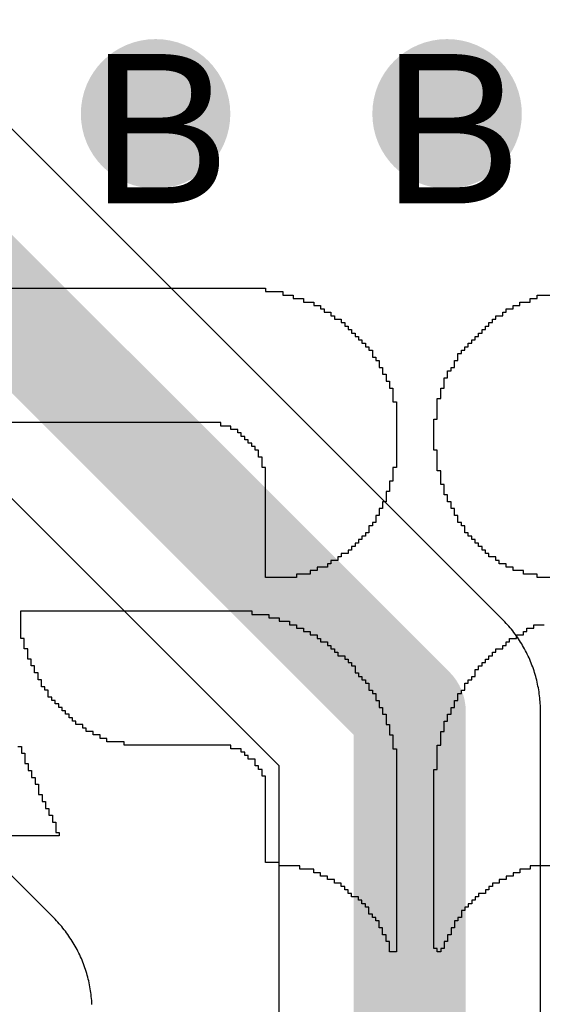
# Model space of a CAD drawing. Header units: millimetres. Extents: x -0.78 to 4.25, y -4.49 to 2.54.
# Tile 26 of 32: x 0.78 to 0.85, y 1.98 to 2.11. Entities that reach past the tile are written whole.
import ezdxf

# ---------------------------------------------------------------- set-up
doc = ezdxf.new("R2010")
doc.units = ezdxf.units.MM
doc.header["$MEASUREMENT"] = 0
for name, color, linetype in [('BottomLayer', 5, 'Continuous'), ('DrillDrawing', 1, 'Continuous'), ('TopLayer', 1, 'Continuous'), ('TopOverlay', 2, 'Continuous'), ('TopSolder', 216, 'Continuous')]:
    doc.layers.add(name, color=color, linetype=linetype)
doc.styles.add('Arial', font='txt', dxfattribs={"height": 0.2})

msp = doc.modelspace()

# ---------------------------------------------------------------- hatches: boundary and pattern name
at = {"layer": 'BottomLayer'}
h = msp.add_hatch(color=5, dxfattribs=at)
edge = h.paths.add_edge_path()
edge.add_arc((0.801, 2.095), 0.01, 0, 360)
h = msp.add_hatch(color=5, dxfattribs=at)
edge = h.paths.add_edge_path()
edge.add_arc((0.84, 2.095), 0.01, 0, 360)
at = {"layer": 'TopLayer'}
h = msp.add_hatch(color=1, dxfattribs=at)
edge = h.paths.add_edge_path()
edge.add_arc((0.801, 2.095), 0.01, 0, 360)
h = msp.add_hatch(color=1, dxfattribs=at)
edge = h.paths.add_edge_path()
edge.add_arc((0.84, 2.095), 0.01, 0, 360)
at = {"layer": 'TopSolder'}
h = msp.add_hatch(color=216, dxfattribs=at)
edge = h.paths.add_edge_path()
edge.add_arc((0.801, 2.095), 0.006, 0, 360)
h = msp.add_hatch(color=216, dxfattribs=at)
edge = h.paths.add_edge_path()
edge.add_arc((0.84, 2.095), 0.006, 0, 360)

# ---------------------------------------------------------------- linework, layer by layer
at = {"layer": 'TopLayer'}
for p, q in [((0.78737, 1.98737), (0.5425, 2.23225)), ((0.84737, 2.02737), (0.6425, 2.23225)), ((0.61262, 2.21263), (0.8175, 2.00775)), ((0.84756, 2.02719), (0.84737, 2.02737)), ((0.84774, 2.027), (0.84756, 2.02719)), ((0.84792, 2.0268), (0.84774, 2.027)), ((0.8481, 2.0266), (0.84792, 2.0268)), ((0.84827, 2.02641), (0.8481, 2.0266)), ((0.84844, 2.0262), (0.84827, 2.02641)), ((0.84861, 2.026), (0.84844, 2.0262)), ((0.84878, 2.02579), (0.84861, 2.026)), ((0.84894, 2.02558), (0.84878, 2.02579)), ((0.8491, 2.02537), (0.84894, 2.02558)), ((0.84925, 2.02516), (0.8491, 2.02537)), ((0.8494, 2.02494), (0.84925, 2.02516)), ((0.84955, 2.02472), (0.8494, 2.02494)), ((0.8497, 2.0245), (0.84955, 2.02472)), ((0.84984, 2.02428), (0.8497, 2.0245)), ((0.84998, 2.02405), (0.84984, 2.02428)), ((0.85011, 2.02383), (0.84998, 2.02405)), ((0.85024, 2.0236), (0.85011, 2.02383)), ((0.85037, 2.02337), (0.85024, 2.0236)), ((0.8505, 2.02313), (0.85037, 2.02337)), ((0.85062, 2.0229), (0.8505, 2.02313)), ((0.85073, 2.02266), (0.85062, 2.0229)), ((0.85085, 2.02242), (0.85073, 2.02266)), ((0.85096, 2.02218), (0.85085, 2.02242)), ((0.85107, 2.02194), (0.85096, 2.02218)), ((0.85117, 2.0217), (0.85107, 2.02194)), ((0.85127, 2.02145), (0.85117, 2.0217)), ((0.85136, 2.02121), (0.85127, 2.02145)), ((0.85146, 2.02096), (0.85136, 2.02121)), ((0.85154, 2.02071), (0.85146, 2.02096)), ((0.85163, 2.02046), (0.85154, 2.02071)), ((0.85171, 2.02021), (0.85163, 2.02046)), ((0.85178, 2.01995), (0.85171, 2.02021)), ((0.85186, 2.0197), (0.85178, 2.01995)), ((0.85193, 2.01944), (0.85186, 2.0197)), ((0.85199, 2.01919), (0.85193, 2.01944)), ((0.85205, 2.01893), (0.85199, 2.01919)), ((0.85211, 2.01867), (0.85205, 2.01893)), ((0.85216, 2.01841), (0.85211, 2.01867)), ((0.85221, 2.01815), (0.85216, 2.01841)), ((0.85226, 2.01789), (0.85221, 2.01815)), ((0.8523, 2.01763), (0.85226, 2.01789)), ((0.85234, 2.01737), (0.8523, 2.01763)), ((0.85237, 2.01711), (0.85234, 2.01737)), ((0.8524, 2.01685), (0.85237, 2.01711)), ((0.85243, 2.01658), (0.8524, 2.01685)), ((0.85245, 2.01632), (0.85243, 2.01658)), ((0.85247, 2.01606), (0.85245, 2.01632)), ((0.85248, 2.01579), (0.85247, 2.01606)), ((0.85249, 2.01553), (0.85248, 2.01579)), ((0.8525, 2.01526), (0.85249, 2.01553)), ((0.8525, 2.015), (0.8525, 2.01526)), ((0.8525, 1.85725), (0.8525, 2.015)), ((0.8175, 2.00775), (0.8175, 1.85)), ((0.78756, 1.98719), (0.78737, 1.98737)), ((0.78774, 1.987), (0.78756, 1.98719)), ((0.78792, 1.9868), (0.78774, 1.987)), ((0.7881, 1.9866), (0.78792, 1.9868)), ((0.78827, 1.98641), (0.7881, 1.9866)), ((0.78844, 1.9862), (0.78827, 1.98641)), ((0.78861, 1.986), (0.78844, 1.9862)), ((0.78878, 1.98579), (0.78861, 1.986)), ((0.78894, 1.98558), (0.78878, 1.98579)), ((0.7891, 1.98537), (0.78894, 1.98558)), ((0.78925, 1.98516), (0.7891, 1.98537)), ((0.7894, 1.98494), (0.78925, 1.98516)), ((0.78955, 1.98472), (0.7894, 1.98494)), ((0.7897, 1.9845), (0.78955, 1.98472)), ((0.78984, 1.98428), (0.7897, 1.9845)), ((0.78998, 1.98405), (0.78984, 1.98428)), ((0.79011, 1.98383), (0.78998, 1.98405)), ((0.79024, 1.9836), (0.79011, 1.98383)), ((0.79037, 1.98337), (0.79024, 1.9836)), ((0.7905, 1.98313), (0.79037, 1.98337)), ((0.79062, 1.9829), (0.7905, 1.98313)), ((0.79073, 1.98266), (0.79062, 1.9829)), ((0.79085, 1.98242), (0.79073, 1.98266)), ((0.79096, 1.98218), (0.79085, 1.98242)), ((0.79107, 1.98194), (0.79096, 1.98218)), ((0.79117, 1.9817), (0.79107, 1.98194)), ((0.79127, 1.98145), (0.79117, 1.9817)), ((0.79136, 1.98121), (0.79127, 1.98145)), ((0.79146, 1.98096), (0.79136, 1.98121)), ((0.79154, 1.98071), (0.79146, 1.98096)), ((0.79163, 1.98046), (0.79154, 1.98071)), ((0.79171, 1.98021), (0.79163, 1.98046)), ((0.79178, 1.97995), (0.79171, 1.98021)), ((0.79186, 1.9797), (0.79178, 1.97995)), ((0.79193, 1.97944), (0.79186, 1.9797)), ((0.79199, 1.97919), (0.79193, 1.97944)), ((0.79205, 1.97893), (0.79199, 1.97919)), ((0.79211, 1.97867), (0.79205, 1.97893)), ((0.79216, 1.97841), (0.79211, 1.97867)), ((0.79221, 1.97815), (0.79216, 1.97841)), ((0.79226, 1.97789), (0.79221, 1.97815)), ((0.7923, 1.97763), (0.79226, 1.97789)), ((0.79234, 1.97737), (0.7923, 1.97763)), ((0.79237, 1.97711), (0.79234, 1.97737)), ((0.7924, 1.97685), (0.79237, 1.97711)), ((0.79243, 1.97658), (0.7924, 1.97685)), ((0.79245, 1.97632), (0.79243, 1.97658)), ((0.79247, 1.97606), (0.79245, 1.97632)), ((0.79248, 1.97579), (0.79247, 1.97606))]:
    msp.add_line(p, q, dxfattribs=at)
at = {"layer": 'TopLayer', "const_width": 0.015}
for points in [[(0.625, 2.225), (0.835, 2.015)], [(0.835, 1.85), (0.835, 2.015)]]:
    msp.add_lwpolyline(points, dxfattribs=at)
at = {"layer": 'TopLayer', "const_width": 0.0075}
msp.add_lwpolyline([(0.83125, 2.015, 1), (0.83875, 2.015, 1)], format="xyb", close=True, dxfattribs=at)
msp.add_lwpolyline([(0.83125, 2.015, 1), (0.83875, 2.015, 1)], format="xyb", close=True, dxfattribs=at)
at = {"layer": 'TopOverlay'}
for p, q in [((0.76406, 2.07166), (0.8157, 2.07166)), ((0.8157, 2.07166), (0.8157, 2.0712)), ((0.8157, 2.0712), (0.81801, 2.0712)), ((0.81801, 2.0712), (0.81801, 2.07073)), ((0.81801, 2.07073), (0.81939, 2.07073)), ((0.81939, 2.07073), (0.81939, 2.07027)), ((0.85206, 2.07027), (0.85206, 2.07073)), ((0.85206, 2.07073), (0.8539, 2.07073)), ((0.81939, 2.07027), (0.82077, 2.07027)), ((0.82077, 2.07027), (0.82077, 2.06981)), ((0.82077, 2.06981), (0.82216, 2.06981)), ((0.82216, 2.06981), (0.82216, 2.06935)), ((0.82216, 2.06935), (0.82308, 2.06935)), ((0.82308, 2.06935), (0.82308, 2.06889)), ((0.84883, 2.06889), (0.84883, 2.06935)), ((0.84883, 2.06935), (0.84975, 2.06935)), ((0.84975, 2.06935), (0.84975, 2.06981)), ((0.84975, 2.06981), (0.85113, 2.06981)), ((0.85113, 2.06981), (0.85113, 2.07027)), ((0.85113, 2.07027), (0.85206, 2.07027)), ((0.82308, 2.06889), (0.82354, 2.06889)), ((0.82354, 2.06889), (0.82354, 2.06843)), ((0.82354, 2.06843), (0.82446, 2.06843)), ((0.82446, 2.06843), (0.82446, 2.06797)), ((0.82446, 2.06797), (0.82492, 2.06797)), ((0.82492, 2.06797), (0.82492, 2.06751)), ((0.84652, 2.06751), (0.84652, 2.06797)), ((0.84652, 2.06797), (0.84744, 2.06797)), ((0.84744, 2.06797), (0.84744, 2.06843)), ((0.84744, 2.06843), (0.84791, 2.06843)), ((0.84791, 2.06843), (0.84791, 2.06889)), ((0.84791, 2.06889), (0.84883, 2.06889)), ((0.82492, 2.06751), (0.82585, 2.06751)), ((0.82585, 2.06751), (0.82585, 2.06705)), ((0.82585, 2.06705), (0.82631, 2.06705)), ((0.82631, 2.06705), (0.82631, 2.06658)), ((0.82631, 2.06658), (0.82677, 2.06658)), ((0.82677, 2.06658), (0.82677, 2.06612)), ((0.84514, 2.06612), (0.84514, 2.06658)), ((0.84514, 2.06658), (0.8456, 2.06658)), ((0.8456, 2.06658), (0.8456, 2.06705)), ((0.8456, 2.06705), (0.84606, 2.06705)), ((0.84606, 2.06705), (0.84606, 2.06751)), ((0.84606, 2.06751), (0.84652, 2.06751)), ((0.82677, 2.06612), (0.82723, 2.06612)), ((0.82723, 2.06612), (0.82723, 2.06566)), ((0.82723, 2.06566), (0.82769, 2.06566)), ((0.82769, 2.06566), (0.82769, 2.0652)), ((0.82769, 2.0652), (0.82815, 2.0652)), ((0.82815, 2.0652), (0.82815, 2.06474)), ((0.84376, 2.06474), (0.84376, 2.0652)), ((0.84376, 2.0652), (0.84422, 2.0652)), ((0.84422, 2.0652), (0.84422, 2.06566)), ((0.84422, 2.06566), (0.84468, 2.06566)), ((0.84468, 2.06566), (0.84468, 2.06612)), ((0.84468, 2.06612), (0.84514, 2.06612)), ((0.82815, 2.06474), (0.82861, 2.06474)), ((0.82861, 2.06474), (0.82861, 2.06428)), ((0.82861, 2.06428), (0.82907, 2.06428)), ((0.82907, 2.06428), (0.82907, 2.06382)), ((0.84283, 2.06382), (0.84283, 2.06428)), ((0.84283, 2.06428), (0.84329, 2.06428)), ((0.84329, 2.06428), (0.84329, 2.06474)), ((0.84329, 2.06474), (0.84376, 2.06474)), ((0.82907, 2.06382), (0.82953, 2.06382)), ((0.82953, 2.06382), (0.82953, 2.06336)), ((0.82953, 2.06336), (0.83, 2.06336)), ((0.83, 2.06336), (0.83, 2.0629)), ((0.83, 2.0629), (0.83, 2.06244)), ((0.84145, 2.06244), (0.84145, 2.0629)), ((0.84145, 2.0629), (0.84191, 2.0629)), ((0.84191, 2.0629), (0.84191, 2.06336)), ((0.84191, 2.06336), (0.84237, 2.06336)), ((0.84237, 2.06336), (0.84237, 2.06382)), ((0.84237, 2.06382), (0.84283, 2.06382)), ((0.83, 2.06244), (0.83046, 2.06243)), ((0.83046, 2.06243), (0.83046, 2.06197)), ((0.83046, 2.06197), (0.83092, 2.06197)), ((0.83092, 2.06197), (0.83092, 2.06151)), ((0.83092, 2.06151), (0.83092, 2.06105)), ((0.84099, 2.06151), (0.84099, 2.06197)), ((0.84099, 2.06197), (0.84145, 2.06197)), ((0.84099, 2.06105), (0.84099, 2.06151)), ((0.84145, 2.06197), (0.84145, 2.06244)), ((0.83092, 2.06105), (0.83138, 2.06105)), ((0.83138, 2.06105), (0.83138, 2.06059)), ((0.83138, 2.06059), (0.83138, 2.06013)), ((0.83138, 2.06013), (0.83184, 2.06013)), ((0.83184, 2.06013), (0.83184, 2.05967)), ((0.84007, 2.06013), (0.84007, 2.06059)), ((0.84007, 2.06059), (0.84053, 2.06059)), ((0.84007, 2.05967), (0.84007, 2.06013)), ((0.84053, 2.06059), (0.84053, 2.06105)), ((0.84053, 2.06105), (0.84099, 2.06105)), ((0.83184, 2.05967), (0.83184, 2.05921)), ((0.83184, 2.05921), (0.8323, 2.05921)), ((0.8323, 2.05921), (0.8323, 2.05875)), ((0.8323, 2.05875), (0.8323, 2.05829)), ((0.83961, 2.05921), (0.83961, 2.05967)), ((0.83961, 2.05967), (0.84007, 2.05967)), ((0.83961, 2.05875), (0.83961, 2.05921)), ((0.83961, 2.05829), (0.83961, 2.05875)), ((0.8323, 2.05829), (0.83276, 2.05829)), ((0.83276, 2.05829), (0.83276, 2.05782)), ((0.83276, 2.05782), (0.83276, 2.05736)), ((0.83276, 2.05736), (0.83276, 2.0569)), ((0.83915, 2.05782), (0.83915, 2.05829)), ((0.83915, 2.05829), (0.83961, 2.05829)), ((0.83915, 2.05736), (0.83915, 2.05782)), ((0.83915, 2.0569), (0.83915, 2.05736)), ((0.83276, 2.0569), (0.83276, 2.05644)), ((0.83276, 2.05644), (0.83322, 2.05644)), ((0.83322, 2.05644), (0.83322, 2.05598)), ((0.83322, 2.05598), (0.83322, 2.05552)), ((0.83868, 2.05644), (0.83868, 2.0569)), ((0.83868, 2.0569), (0.83915, 2.0569)), ((0.83868, 2.05598), (0.83868, 2.05644)), ((0.83868, 2.05552), (0.83868, 2.05598)), ((0.83322, 2.05552), (0.83322, 2.05506)), ((0.83322, 2.05506), (0.83322, 2.0546)), ((0.83868, 2.05506), (0.83868, 2.05552)), ((0.83868, 2.0546), (0.83868, 2.05506)), ((0.80971, 2.05367), (0.77651, 2.05367)), ((0.80971, 2.05321), (0.80971, 2.05367)), ((0.83322, 2.0546), (0.83322, 2.05414)), ((0.83322, 2.05414), (0.83322, 2.05367)), ((0.83322, 2.05367), (0.83322, 2.05321)), ((0.83822, 2.05367), (0.83822, 2.05414)), ((0.83822, 2.05414), (0.83868, 2.05414)), ((0.83822, 2.05321), (0.83822, 2.05367)), ((0.83868, 2.05414), (0.83868, 2.0546)), ((0.81109, 2.05321), (0.80971, 2.05321)), ((0.81109, 2.05275), (0.81109, 2.05321)), ((0.81201, 2.05275), (0.81109, 2.05275)), ((0.81201, 2.05229), (0.81201, 2.05275)), ((0.81247, 2.05229), (0.81201, 2.05229)), ((0.81247, 2.05183), (0.81247, 2.05229)), ((0.83322, 2.05321), (0.83322, 2.05275)), ((0.83322, 2.05275), (0.83322, 2.05229)), ((0.83322, 2.05229), (0.83322, 2.05183)), ((0.83822, 2.05275), (0.83822, 2.05321)), ((0.83822, 2.05229), (0.83822, 2.05275)), ((0.83822, 2.05183), (0.83822, 2.05229)), ((0.81294, 2.05183), (0.81247, 2.05183)), ((0.81293, 2.05137), (0.81294, 2.05183)), ((0.8134, 2.05137), (0.81293, 2.05137)), ((0.8134, 2.05091), (0.8134, 2.05137)), ((0.81386, 2.05091), (0.8134, 2.05091)), ((0.81386, 2.05045), (0.81386, 2.05091)), ((0.83322, 2.05183), (0.83322, 2.05137)), ((0.83322, 2.05137), (0.83322, 2.05091)), ((0.83322, 2.05091), (0.83322, 2.05045)), ((0.83822, 2.05137), (0.83822, 2.05183)), ((0.83822, 2.05091), (0.83822, 2.05137)), ((0.83822, 2.05045), (0.83822, 2.05091)), ((0.81432, 2.05045), (0.81386, 2.05045)), ((0.81432, 2.04999), (0.81432, 2.05045)), ((0.81478, 2.04999), (0.81432, 2.04999)), ((0.81478, 2.04952), (0.81478, 2.04999)), ((0.81478, 2.04906), (0.81478, 2.04952)), ((0.83322, 2.05045), (0.83322, 2.04999)), ((0.83322, 2.04999), (0.83322, 2.04952)), ((0.83322, 2.04952), (0.83322, 2.04906)), ((0.83822, 2.04999), (0.83822, 2.05045)), ((0.83868, 2.04999), (0.83822, 2.04999)), ((0.83868, 2.04952), (0.83868, 2.04999)), ((0.83868, 2.04906), (0.83868, 2.04952)), ((0.81524, 2.04906), (0.81478, 2.04906)), ((0.81524, 2.0486), (0.81524, 2.04906)), ((0.81524, 2.04814), (0.81524, 2.0486)), ((0.81524, 2.04768), (0.81524, 2.04814)), ((0.83322, 2.04906), (0.83322, 2.0486)), ((0.83322, 2.0486), (0.83322, 2.04814)), ((0.83322, 2.04814), (0.83322, 2.04768)), ((0.83868, 2.0486), (0.83868, 2.04906)), ((0.83868, 2.04814), (0.83868, 2.0486)), ((0.83868, 2.04768), (0.83868, 2.04814)), ((0.8157, 2.04768), (0.81524, 2.04768)), ((0.8157, 2.04722), (0.8157, 2.04768)), ((0.8157, 2.04676), (0.8157, 2.04722)), ((0.8157, 2.0463), (0.8157, 2.04676)), ((0.83322, 2.04768), (0.83276, 2.04768)), ((0.83276, 2.04768), (0.83276, 2.04722)), ((0.83276, 2.04722), (0.83276, 2.04676)), ((0.83276, 2.04676), (0.83276, 2.0463)), ((0.83868, 2.04722), (0.83868, 2.04768)), ((0.83915, 2.04722), (0.83868, 2.04722)), ((0.83915, 2.04676), (0.83915, 2.04722)), ((0.83915, 2.0463), (0.83915, 2.04676)), ((0.8157, 2.04584), (0.8157, 2.0463)), ((0.8157, 2.04537), (0.8157, 2.04584)), ((0.83276, 2.04584), (0.8323, 2.04584)), ((0.8323, 2.04584), (0.8323, 2.04537)), ((0.83276, 2.0463), (0.83276, 2.04584)), ((0.83915, 2.04584), (0.83915, 2.0463)), ((0.83915, 2.04537), (0.83915, 2.04584)), ((0.8157, 2.04491), (0.8157, 2.04537)), ((0.8157, 2.04445), (0.8157, 2.04491)), ((0.8157, 2.04399), (0.8157, 2.04445)), ((0.8323, 2.04445), (0.83184, 2.04445)), ((0.83184, 2.04445), (0.83184, 2.04399)), ((0.8323, 2.04537), (0.8323, 2.04491)), ((0.8323, 2.04491), (0.8323, 2.04445)), ((0.83961, 2.04537), (0.83915, 2.04537)), ((0.83961, 2.04491), (0.83961, 2.04537)), ((0.83961, 2.04445), (0.83961, 2.04491)), ((0.83961, 2.04399), (0.83961, 2.04445)), ((0.8157, 2.04353), (0.8157, 2.04399)), ((0.8157, 2.04307), (0.8157, 2.04353)), ((0.8157, 2.04261), (0.8157, 2.04307)), ((0.83184, 2.04307), (0.83138, 2.04307)), ((0.83138, 2.04307), (0.83138, 2.04261)), ((0.83184, 2.04399), (0.83184, 2.04353)), ((0.83184, 2.04353), (0.83184, 2.04307)), ((0.84007, 2.04399), (0.83961, 2.04399)), ((0.84007, 2.04353), (0.84007, 2.04399)), ((0.84007, 2.04307), (0.84007, 2.04353)), ((0.84053, 2.04307), (0.84007, 2.04307)), ((0.84053, 2.04261), (0.84053, 2.04307)), ((0.8157, 2.04215), (0.8157, 2.04261)), ((0.8157, 2.04169), (0.8157, 2.04215)), ((0.8157, 2.04122), (0.8157, 2.04169)), ((0.83138, 2.04215), (0.83092, 2.04215)), ((0.83092, 2.04215), (0.83092, 2.04169)), ((0.83092, 2.04169), (0.83092, 2.04122)), ((0.83138, 2.04261), (0.83138, 2.04215)), ((0.84053, 2.04215), (0.84053, 2.04261)), ((0.84099, 2.04215), (0.84053, 2.04215)), ((0.84099, 2.04169), (0.84099, 2.04215)), ((0.84099, 2.04122), (0.84099, 2.04169)), ((0.8157, 2.04076), (0.8157, 2.04122)), ((0.8157, 2.0403), (0.8157, 2.04076)), ((0.8157, 2.03984), (0.8157, 2.0403)), ((0.83046, 2.0403), (0.83, 2.0403)), ((0.83, 2.0403), (0.83, 2.03984)), ((0.83092, 2.04122), (0.83046, 2.04122)), ((0.83046, 2.04122), (0.83046, 2.04076)), ((0.83046, 2.04076), (0.83046, 2.0403)), ((0.84145, 2.04122), (0.84099, 2.04122)), ((0.84145, 2.04076), (0.84145, 2.04122)), ((0.84145, 2.0403), (0.84145, 2.04076)), ((0.84191, 2.0403), (0.84145, 2.0403)), ((0.84191, 2.03984), (0.84191, 2.0403)), ((0.8157, 2.03938), (0.8157, 2.03984)), ((0.8157, 2.03892), (0.8157, 2.03938)), ((0.8157, 2.03846), (0.8157, 2.03892)), ((0.82953, 2.03892), (0.82907, 2.03892)), ((0.82907, 2.03892), (0.82907, 2.03846)), ((0.83, 2.03984), (0.82953, 2.03984)), ((0.82953, 2.03984), (0.82953, 2.03938)), ((0.82953, 2.03938), (0.82953, 2.03892)), ((0.84237, 2.03984), (0.84191, 2.03984)), ((0.84237, 2.03938), (0.84237, 2.03984)), ((0.84237, 2.03892), (0.84237, 2.03938)), ((0.84283, 2.03892), (0.84237, 2.03892)), ((0.84283, 2.03846), (0.84283, 2.03892)), ((0.8157, 2.038), (0.8157, 2.03846)), ((0.8157, 2.03754), (0.8157, 2.038)), ((0.8157, 2.03707), (0.8157, 2.03754)), ((0.82815, 2.03754), (0.82769, 2.03754)), ((0.82769, 2.03754), (0.82769, 2.03707)), ((0.82861, 2.038), (0.82815, 2.038)), ((0.82815, 2.038), (0.82815, 2.03754)), ((0.82907, 2.03846), (0.82861, 2.03846)), ((0.82861, 2.03846), (0.82861, 2.038)), ((0.84329, 2.03846), (0.84283, 2.03846)), ((0.84329, 2.038), (0.84329, 2.03846)), ((0.84376, 2.038), (0.84329, 2.038)), ((0.84376, 2.03754), (0.84376, 2.038)), ((0.84422, 2.03754), (0.84376, 2.03754)), ((0.84422, 2.03707), (0.84422, 2.03754)), ((0.8157, 2.03661), (0.8157, 2.03707)), ((0.8157, 2.03615), (0.8157, 2.03661)), ((0.82723, 2.03661), (0.82677, 2.03661)), ((0.82677, 2.03661), (0.82677, 2.03615)), ((0.82769, 2.03707), (0.82723, 2.03707)), ((0.82723, 2.03707), (0.82723, 2.03661)), ((0.84468, 2.03707), (0.84422, 2.03707)), ((0.84468, 2.03661), (0.84468, 2.03707)), ((0.84514, 2.03661), (0.84468, 2.03661)), ((0.84514, 2.03615), (0.84514, 2.03661)), ((0.8157, 2.03569), (0.8157, 2.03615)), ((0.8157, 2.03523), (0.8157, 2.03569)), ((0.8157, 2.03477), (0.8157, 2.03523)), ((0.82538, 2.03523), (0.82446, 2.03523)), ((0.82446, 2.03523), (0.82446, 2.03477)), ((0.82585, 2.03569), (0.82538, 2.03569)), ((0.82538, 2.03569), (0.82538, 2.03523)), ((0.82677, 2.03615), (0.82585, 2.03615)), ((0.82585, 2.03615), (0.82585, 2.03569)), ((0.8456, 2.03615), (0.84514, 2.03615)), ((0.8456, 2.03569), (0.8456, 2.03615)), ((0.84652, 2.03569), (0.8456, 2.03569)), ((0.84652, 2.03523), (0.84652, 2.03569)), ((0.84698, 2.03523), (0.84652, 2.03523)), ((0.84698, 2.03477), (0.84698, 2.03523)), ((0.8157, 2.03431), (0.8157, 2.03477)), ((0.8157, 2.03385), (0.8157, 2.03431)), ((0.8157, 2.03339), (0.8157, 2.03385)), ((0.82262, 2.03385), (0.8217, 2.03385)), ((0.8217, 2.03385), (0.8217, 2.03339)), ((0.824, 2.03431), (0.82262, 2.03431)), ((0.82262, 2.03431), (0.82262, 2.03385)), ((0.82446, 2.03477), (0.824, 2.03477)), ((0.824, 2.03477), (0.824, 2.03431)), ((0.84791, 2.03477), (0.84698, 2.03477)), ((0.84791, 2.03431), (0.84791, 2.03477)), ((0.84883, 2.03431), (0.84791, 2.03431)), ((0.84883, 2.03385), (0.84883, 2.03431)), ((0.85021, 2.03385), (0.84883, 2.03385)), ((0.85021, 2.03339), (0.85021, 2.03385)), ((0.8157, 2.03293), (0.8157, 2.03339)), ((0.81985, 2.03293), (0.8157, 2.03293)), ((0.8217, 2.03339), (0.81985, 2.03339)), ((0.81985, 2.03339), (0.81985, 2.03293)), ((0.85206, 2.03339), (0.85021, 2.03339)), ((0.85206, 2.03293), (0.85206, 2.03339)), ((0.85621, 2.03293), (0.85206, 2.03293)), ((0.78296, 2.028), (0.78296, 2.02846)), ((0.78296, 2.02846), (0.81386, 2.02846)), ((0.81386, 2.02846), (0.81386, 2.028)), ((0.78296, 2.02754), (0.78296, 2.028)), ((0.78296, 2.02708), (0.78296, 2.02754)), ((0.78296, 2.02662), (0.78296, 2.02708)), ((0.81386, 2.028), (0.81616, 2.028)), ((0.81616, 2.028), (0.81616, 2.02754)), ((0.81616, 2.02754), (0.81755, 2.02754)), ((0.81755, 2.02754), (0.81755, 2.02708)), ((0.81755, 2.02708), (0.81893, 2.02708)), ((0.81893, 2.02708), (0.81893, 2.02662)), ((0.78296, 2.02616), (0.78296, 2.02662)), ((0.78296, 2.0257), (0.78296, 2.02616)), ((0.78296, 2.02524), (0.78296, 2.0257)), ((0.81893, 2.02662), (0.81985, 2.02662)), ((0.81985, 2.02662), (0.81985, 2.02616)), ((0.81985, 2.02616), (0.82077, 2.02616)), ((0.82077, 2.02616), (0.82077, 2.0257)), ((0.82077, 2.0257), (0.8217, 2.0257)), ((0.8217, 2.0257), (0.8217, 2.02524)), ((0.85021, 2.02524), (0.85021, 2.0257)), ((0.85021, 2.0257), (0.85067, 2.0257)), ((0.85067, 2.0257), (0.85067, 2.02616)), ((0.85067, 2.02616), (0.85159, 2.02616)), ((0.85159, 2.02616), (0.85159, 2.02662)), ((0.85159, 2.02662), (0.85298, 2.02662)), ((0.78296, 2.02478), (0.78296, 2.02524)), ((0.78342, 2.02478), (0.78296, 2.02478)), ((0.78342, 2.02431), (0.78342, 2.02478)), ((0.78342, 2.02385), (0.78342, 2.02431)), ((0.8217, 2.02524), (0.82262, 2.02524)), ((0.82262, 2.02524), (0.82262, 2.02478)), ((0.82262, 2.02478), (0.82308, 2.02478)), ((0.82308, 2.02478), (0.82308, 2.02431)), ((0.82308, 2.02431), (0.824, 2.02431)), ((0.824, 2.02431), (0.824, 2.02385)), ((0.84791, 2.02385), (0.84791, 2.02431)), ((0.84791, 2.02431), (0.84837, 2.02431)), ((0.84837, 2.02431), (0.84837, 2.02478)), ((0.84837, 2.02478), (0.84929, 2.02478)), ((0.84929, 2.02478), (0.84929, 2.02524)), ((0.84929, 2.02524), (0.85021, 2.02524)), ((0.78342, 2.02339), (0.78342, 2.02385)), ((0.78389, 2.02339), (0.78342, 2.02339)), ((0.78389, 2.02293), (0.78389, 2.02339)), ((0.824, 2.02385), (0.82446, 2.02385)), ((0.82446, 2.02385), (0.82446, 2.02339)), ((0.82446, 2.02339), (0.82492, 2.02339)), ((0.82492, 2.02339), (0.82492, 2.02293)), ((0.84652, 2.02293), (0.84652, 2.02339)), ((0.84652, 2.02339), (0.84744, 2.02339)), ((0.84744, 2.02339), (0.84744, 2.02385)), ((0.84744, 2.02385), (0.84791, 2.02385)), ((0.78389, 2.02247), (0.78389, 2.02293)), ((0.78389, 2.02201), (0.78389, 2.02247)), ((0.78435, 2.02201), (0.78389, 2.02201)), ((0.78435, 2.02155), (0.78435, 2.02201)), ((0.82492, 2.02293), (0.82538, 2.02293)), ((0.82538, 2.02293), (0.82538, 2.02247)), ((0.82538, 2.02247), (0.82631, 2.02247)), ((0.82631, 2.02247), (0.82631, 2.02201)), ((0.82631, 2.02201), (0.82677, 2.02201)), ((0.82677, 2.02201), (0.82677, 2.02155)), ((0.84514, 2.02155), (0.84514, 2.02201)), ((0.84514, 2.02201), (0.8456, 2.02201)), ((0.8456, 2.02201), (0.8456, 2.02247)), ((0.8456, 2.02247), (0.84606, 2.02247)), ((0.84606, 2.02247), (0.84606, 2.02293)), ((0.84606, 2.02293), (0.84652, 2.02293)), ((0.78435, 2.02109), (0.78435, 2.02155)), ((0.78481, 2.02109), (0.78435, 2.02109)), ((0.78481, 2.02063), (0.78481, 2.02109)), ((0.78481, 2.02016), (0.78481, 2.02063)), ((0.82677, 2.02155), (0.82723, 2.02155)), ((0.82723, 2.02155), (0.82723, 2.02109)), ((0.82723, 2.02109), (0.82769, 2.02109)), ((0.82769, 2.02109), (0.82769, 2.02063)), ((0.82769, 2.02063), (0.82769, 2.02016)), ((0.84376, 2.02016), (0.84376, 2.02063)), ((0.84376, 2.02063), (0.84422, 2.02063)), ((0.84422, 2.02063), (0.84422, 2.02109)), ((0.84422, 2.02109), (0.84468, 2.02109)), ((0.84468, 2.02109), (0.84468, 2.02155)), ((0.84468, 2.02155), (0.84514, 2.02155)), ((0.78527, 2.02016), (0.78481, 2.02016)), ((0.78527, 2.0197), (0.78527, 2.02016)), ((0.78527, 2.01924), (0.78527, 2.0197)), ((0.78573, 2.01924), (0.78527, 2.01924)), ((0.78573, 2.01878), (0.78573, 2.01924)), ((0.82769, 2.02016), (0.82815, 2.02016)), ((0.82815, 2.02016), (0.82815, 2.0197)), ((0.82815, 2.0197), (0.82861, 2.0197)), ((0.82861, 2.0197), (0.82861, 2.01924)), ((0.82861, 2.01924), (0.82907, 2.01924)), ((0.82907, 2.01924), (0.82907, 2.01878)), ((0.84283, 2.01878), (0.84283, 2.01924)), ((0.84283, 2.01924), (0.84329, 2.01924)), ((0.84329, 2.01924), (0.84329, 2.0197)), ((0.84329, 2.0197), (0.84376, 2.0197)), ((0.84376, 2.0197), (0.84376, 2.02016)), ((0.78573, 2.01832), (0.78573, 2.01878)), ((0.78619, 2.01832), (0.78573, 2.01832)), ((0.78619, 2.01786), (0.78619, 2.01832)), ((0.78665, 2.01786), (0.78619, 2.01786)), ((0.78665, 2.0174), (0.78665, 2.01786)), ((0.82907, 2.01878), (0.82953, 2.01878)), ((0.82953, 2.01878), (0.82953, 2.01832)), ((0.82953, 2.01832), (0.82953, 2.01786)), ((0.82953, 2.01786), (0.83, 2.01786)), ((0.83, 2.01786), (0.83, 2.0174)), ((0.84191, 2.0174), (0.84191, 2.01786)), ((0.84191, 2.01786), (0.84237, 2.01786)), ((0.84237, 2.01832), (0.84237, 2.01878)), ((0.84237, 2.01878), (0.84283, 2.01878)), ((0.84237, 2.01786), (0.84237, 2.01832)), ((0.78665, 2.01694), (0.78665, 2.0174)), ((0.78711, 2.01694), (0.78665, 2.01694)), ((0.78711, 2.01648), (0.78711, 2.01694)), ((0.78757, 2.01648), (0.78711, 2.01648)), ((0.78757, 2.01601), (0.78757, 2.01648)), ((0.83, 2.0174), (0.83046, 2.0174)), ((0.83046, 2.0174), (0.83046, 2.01694)), ((0.83046, 2.01694), (0.83046, 2.01648)), ((0.83046, 2.01648), (0.83092, 2.01648)), ((0.83092, 2.01648), (0.83092, 2.01601)), ((0.84099, 2.01601), (0.84099, 2.01648)), ((0.84099, 2.01648), (0.84145, 2.01648)), ((0.84145, 2.01694), (0.84145, 2.0174)), ((0.84145, 2.0174), (0.84191, 2.0174)), ((0.84145, 2.01648), (0.84145, 2.01694)), ((0.78804, 2.01601), (0.78757, 2.01601)), ((0.78804, 2.01555), (0.78804, 2.01601)), ((0.7885, 2.01555), (0.78804, 2.01555)), ((0.7885, 2.01509), (0.7885, 2.01555)), ((0.78896, 2.01509), (0.7885, 2.01509)), ((0.78896, 2.01463), (0.78896, 2.01509)), ((0.83092, 2.01601), (0.83092, 2.01555)), ((0.83092, 2.01555), (0.83138, 2.01555)), ((0.83138, 2.01555), (0.83138, 2.01509)), ((0.83138, 2.01509), (0.83138, 2.01463)), ((0.84053, 2.01509), (0.84053, 2.01555)), ((0.84053, 2.01555), (0.84099, 2.01555)), ((0.84053, 2.01463), (0.84053, 2.01509)), ((0.84099, 2.01555), (0.84099, 2.01601)), ((0.78942, 2.01463), (0.78896, 2.01463)), ((0.78942, 2.01417), (0.78942, 2.01463)), ((0.78988, 2.01417), (0.78942, 2.01417)), ((0.78988, 2.01371), (0.78988, 2.01417)), ((0.83138, 2.01463), (0.83184, 2.01463)), ((0.83184, 2.01463), (0.83184, 2.01417)), ((0.83184, 2.01417), (0.83184, 2.01371)), ((0.84007, 2.01417), (0.84007, 2.01463)), ((0.84007, 2.01463), (0.84053, 2.01463)), ((0.84007, 2.01371), (0.84007, 2.01417)), ((0.79034, 2.01371), (0.78988, 2.01371)), ((0.79034, 2.01325), (0.79034, 2.01371)), ((0.79126, 2.01325), (0.79034, 2.01325)), ((0.79126, 2.01279), (0.79126, 2.01325)), ((0.79172, 2.01279), (0.79126, 2.01279)), ((0.79172, 2.01233), (0.79172, 2.01279)), ((0.83184, 2.01371), (0.83184, 2.01325)), ((0.83184, 2.01325), (0.8323, 2.01325)), ((0.8323, 2.01325), (0.8323, 2.01279)), ((0.8323, 2.01279), (0.8323, 2.01233)), ((0.83961, 2.01325), (0.83961, 2.01371)), ((0.83961, 2.01371), (0.84007, 2.01371)), ((0.83961, 2.01279), (0.83961, 2.01325)), ((0.83961, 2.01233), (0.83961, 2.01279)), ((0.79265, 2.01233), (0.79172, 2.01233)), ((0.79265, 2.01186), (0.79265, 2.01233)), ((0.79357, 2.01186), (0.79265, 2.01186)), ((0.79357, 2.0114), (0.79357, 2.01186)), ((0.79449, 2.0114), (0.79357, 2.0114)), ((0.79449, 2.01094), (0.79449, 2.0114)), ((0.8323, 2.01233), (0.8323, 2.01186)), ((0.8323, 2.01186), (0.83276, 2.01186)), ((0.83276, 2.01186), (0.83276, 2.0114)), ((0.83276, 2.0114), (0.83276, 2.01094)), ((0.83915, 2.01186), (0.83915, 2.01233)), ((0.83915, 2.01233), (0.83961, 2.01233)), ((0.83915, 2.0114), (0.83915, 2.01186)), ((0.83915, 2.01094), (0.83915, 2.0114)), ((0.78258, 2.01033), (0.78304, 2.01033)), ((0.78304, 2.01033), (0.78304, 2.00987)), ((0.78304, 2.00987), (0.78304, 2.00941)), ((0.7968, 2.01094), (0.79449, 2.01094)), ((0.7968, 2.01048), (0.7968, 2.01094)), ((0.81109, 2.01048), (0.7968, 2.01048)), ((0.81109, 2.01002), (0.81109, 2.01048)), ((0.81247, 2.01002), (0.81109, 2.01002)), ((0.81247, 2.00956), (0.81247, 2.01002)), ((0.83276, 2.01094), (0.83276, 2.01048)), ((0.83276, 2.01048), (0.83276, 2.01002)), ((0.83276, 2.01002), (0.83322, 2.01002)), ((0.83322, 2.01002), (0.83322, 2.00956)), ((0.83868, 2.01002), (0.83868, 2.01048)), ((0.83868, 2.01048), (0.83915, 2.01048)), ((0.83868, 2.00956), (0.83868, 2.01002)), ((0.83915, 2.01048), (0.83915, 2.01094)), ((0.78304, 2.00941), (0.7835, 2.00941)), ((0.7835, 2.00941), (0.7835, 2.00895)), ((0.7835, 2.00895), (0.7835, 2.00849)), ((0.7835, 2.00849), (0.7835, 2.00803)), ((0.81293, 2.00956), (0.81247, 2.00956)), ((0.81293, 2.0091), (0.81293, 2.00956)), ((0.8134, 2.0091), (0.81293, 2.0091)), ((0.8134, 2.00864), (0.8134, 2.0091)), ((0.81432, 2.00864), (0.8134, 2.00864)), ((0.81432, 2.00818), (0.81432, 2.00864)), ((0.83322, 2.00956), (0.83322, 2.0091)), ((0.83322, 2.0091), (0.83322, 2.00864)), ((0.83322, 2.00864), (0.83322, 2.00818)), ((0.83868, 2.0091), (0.83868, 2.00956)), ((0.83868, 2.00864), (0.83868, 2.0091)), ((0.83868, 2.00818), (0.83868, 2.00864)), ((0.7835, 2.00803), (0.78396, 2.00803)), ((0.78396, 2.00803), (0.78396, 2.00756)), ((0.78396, 2.00756), (0.78396, 2.0071)), ((0.81432, 2.00771), (0.81432, 2.00818)), ((0.81478, 2.00771), (0.81432, 2.00771)), ((0.81478, 2.00725), (0.81478, 2.00771)), ((0.81524, 2.00725), (0.81478, 2.00725)), ((0.81524, 2.00679), (0.81524, 2.00725)), ((0.83322, 2.00818), (0.83322, 2.00771)), ((0.83322, 2.00771), (0.83322, 2.00725)), ((0.83322, 2.00725), (0.83322, 2.00679)), ((0.83822, 2.00679), (0.83822, 2.00725)), ((0.83822, 2.00725), (0.83868, 2.00725)), ((0.83868, 2.00771), (0.83868, 2.00818)), ((0.83868, 2.00725), (0.83868, 2.00771)), ((0.78396, 2.0071), (0.78442, 2.0071)), ((0.78442, 2.0071), (0.78442, 2.00664)), ((0.78442, 2.00664), (0.78442, 2.00618)), ((0.78442, 2.00618), (0.78489, 2.00618)), ((0.78489, 2.00618), (0.78489, 2.00572)), ((0.81524, 2.00633), (0.81524, 2.00679)), ((0.8157, 2.00633), (0.81524, 2.00633)), ((0.8157, 2.00587), (0.8157, 2.00633)), ((0.8157, 2.00541), (0.8157, 2.00587)), ((0.83322, 2.00679), (0.83322, 2.00633)), ((0.83322, 2.00633), (0.83322, 2.00587)), ((0.83322, 2.00587), (0.83322, 2.00541)), ((0.83822, 2.00633), (0.83822, 2.00679)), ((0.83822, 2.00587), (0.83822, 2.00633)), ((0.83822, 2.00541), (0.83822, 2.00587)), ((0.78489, 2.00572), (0.78489, 2.00526)), ((0.78489, 2.00526), (0.78535, 2.00526)), ((0.78535, 2.00526), (0.78535, 2.0048)), ((0.78535, 2.0048), (0.78535, 2.00434)), ((0.8157, 2.00495), (0.8157, 2.00541)), ((0.8157, 2.00449), (0.8157, 2.00495)), ((0.83322, 2.00541), (0.83322, 2.00495)), ((0.83322, 2.00495), (0.83322, 2.00449)), ((0.83822, 2.00495), (0.83822, 2.00541)), ((0.83822, 2.00449), (0.83822, 2.00495)), ((0.78535, 2.00434), (0.78535, 2.00388)), ((0.78535, 2.00388), (0.78581, 2.00388)), ((0.78581, 2.00388), (0.78581, 2.00341)), ((0.78581, 2.00341), (0.78581, 2.00295)), ((0.8157, 2.00403), (0.8157, 2.00449)), ((0.8157, 2.00356), (0.8157, 2.00403)), ((0.8157, 2.0031), (0.8157, 2.00356)), ((0.83322, 2.00449), (0.83322, 2.00403)), ((0.83322, 2.00403), (0.83322, 2.00356)), ((0.83322, 2.00356), (0.83322, 2.0031)), ((0.83822, 2.00403), (0.83822, 2.00449)), ((0.83822, 2.00356), (0.83822, 2.00403)), ((0.83822, 2.0031), (0.83822, 2.00356)), ((0.78581, 2.00295), (0.78627, 2.00295)), ((0.78627, 2.00295), (0.78627, 2.00249)), ((0.78627, 2.00249), (0.78627, 2.00203)), ((0.78627, 2.00203), (0.78673, 2.00203)), ((0.78673, 2.00203), (0.78673, 2.00157)), ((0.8157, 2.00264), (0.8157, 2.0031)), ((0.8157, 2.00218), (0.8157, 2.00264)), ((0.8157, 2.00172), (0.8157, 2.00218)), ((0.83322, 2.0031), (0.83322, 2.00264)), ((0.83322, 2.00264), (0.83322, 2.00218)), ((0.83322, 2.00218), (0.83322, 2.00172)), ((0.83822, 2.00264), (0.83822, 2.0031)), ((0.83822, 2.00218), (0.83822, 2.00264)), ((0.83822, 2.00172), (0.83822, 2.00218)), ((0.78673, 2.00157), (0.78673, 2.00111)), ((0.78673, 2.00111), (0.78719, 2.00111)), ((0.78719, 2.00111), (0.78719, 2.00065)), ((0.78719, 2.00065), (0.78719, 2.00019)), ((0.8157, 2.00126), (0.8157, 2.00172)), ((0.8157, 2.0008), (0.8157, 2.00126)), ((0.8157, 2.00034), (0.8157, 2.0008)), ((0.83322, 2.00172), (0.83322, 2.00126)), ((0.83322, 2.00126), (0.83322, 2.0008)), ((0.83322, 2.0008), (0.83322, 2.00034)), ((0.83822, 2.00126), (0.83822, 2.00172)), ((0.83822, 2.0008), (0.83822, 2.00126)), ((0.83822, 2.00034), (0.83822, 2.0008)), ((0.78719, 2.00019), (0.78765, 2.00019)), ((0.78765, 2.00019), (0.78765, 1.99973)), ((0.78765, 1.99973), (0.78765, 1.99927)), ((0.78765, 1.99927), (0.78765, 1.9988)), ((0.8157, 1.99988), (0.8157, 2.00034)), ((0.8157, 1.99941), (0.8157, 1.99988)), ((0.8157, 1.99895), (0.8157, 1.99941)), ((0.83322, 2.00034), (0.83322, 1.99988)), ((0.83322, 1.99988), (0.83322, 1.99941)), ((0.83322, 1.99941), (0.83322, 1.99895)), ((0.83822, 1.99988), (0.83822, 2.00034)), ((0.83822, 1.99941), (0.83822, 1.99988)), ((0.83822, 1.99895), (0.83822, 1.99941)), ((0.78811, 1.99834), (0.76368, 1.99834)), ((0.78765, 1.9988), (0.78811, 1.9988)), ((0.78811, 1.9988), (0.78811, 1.99834)), ((0.8157, 1.99849), (0.8157, 1.99895)), ((0.8157, 1.99803), (0.8157, 1.99849)), ((0.8157, 1.99757), (0.8157, 1.99803)), ((0.83322, 1.99895), (0.83322, 1.99849)), ((0.83322, 1.99849), (0.83322, 1.99803)), ((0.83322, 1.99803), (0.83322, 1.99757)), ((0.83822, 1.99849), (0.83822, 1.99895)), ((0.83822, 1.99803), (0.83822, 1.99849)), ((0.83822, 1.99757), (0.83822, 1.99803)), ((0.8157, 1.99711), (0.8157, 1.99757)), ((0.8157, 1.99665), (0.8157, 1.99711)), ((0.8157, 1.99619), (0.8157, 1.99665)), ((0.83322, 1.99757), (0.83322, 1.99711)), ((0.83322, 1.99711), (0.83322, 1.99665)), ((0.83322, 1.99665), (0.83322, 1.99619)), ((0.83822, 1.99711), (0.83822, 1.99757)), ((0.83822, 1.99665), (0.83822, 1.99711)), ((0.83822, 1.99619), (0.83822, 1.99665)), ((0.8157, 1.99573), (0.8157, 1.99619)), ((0.8157, 1.99527), (0.8157, 1.99573)), ((0.83322, 1.99619), (0.83322, 1.99573)), ((0.83322, 1.99573), (0.83322, 1.99527)), ((0.83822, 1.99573), (0.83822, 1.99619)), ((0.83822, 1.99527), (0.83822, 1.99573)), ((0.8157, 1.9948), (0.8157, 1.99527)), ((0.81755, 1.9948), (0.8157, 1.9948)), ((0.81755, 1.99434), (0.81755, 1.9948)), ((0.82031, 1.99434), (0.81755, 1.99434)), ((0.82031, 1.99388), (0.82031, 1.99434)), ((0.83322, 1.99527), (0.83322, 1.9948)), ((0.83322, 1.9948), (0.83322, 1.99434)), ((0.83322, 1.99434), (0.83322, 1.99388)), ((0.83822, 1.9948), (0.83822, 1.99527)), ((0.83822, 1.99434), (0.83822, 1.9948)), ((0.83822, 1.99388), (0.83822, 1.99434)), ((0.8539, 1.99434), (0.85113, 1.99434)), ((0.85113, 1.99434), (0.85113, 1.99388)), ((0.82216, 1.99388), (0.82031, 1.99388)), ((0.82216, 1.99342), (0.82216, 1.99388)), ((0.82308, 1.99342), (0.82216, 1.99342)), ((0.82308, 1.99296), (0.82308, 1.99342)), ((0.824, 1.99296), (0.82308, 1.99296)), ((0.824, 1.9925), (0.824, 1.99296)), ((0.83322, 1.99388), (0.83322, 1.99342)), ((0.83322, 1.99342), (0.83322, 1.99296)), ((0.83322, 1.99296), (0.83322, 1.9925)), ((0.83822, 1.99342), (0.83822, 1.99388)), ((0.83822, 1.99296), (0.83822, 1.99342)), ((0.83822, 1.9925), (0.83822, 1.99296)), ((0.84883, 1.99296), (0.84791, 1.99296)), ((0.84791, 1.99296), (0.84791, 1.9925)), ((0.84975, 1.99342), (0.84883, 1.99342)), ((0.84883, 1.99342), (0.84883, 1.99296)), ((0.85113, 1.99388), (0.84975, 1.99388)), ((0.84975, 1.99388), (0.84975, 1.99342)), ((0.82492, 1.9925), (0.824, 1.9925)), ((0.82492, 1.99204), (0.82492, 1.9925)), ((0.82585, 1.99204), (0.82492, 1.99204)), ((0.82585, 1.99158), (0.82585, 1.99204)), ((0.82631, 1.99158), (0.82585, 1.99158)), ((0.82631, 1.99112), (0.82631, 1.99158)), ((0.83322, 1.9925), (0.83322, 1.99204)), ((0.83322, 1.99204), (0.83322, 1.99158)), ((0.83322, 1.99158), (0.83322, 1.99112)), ((0.83822, 1.99204), (0.83822, 1.9925)), ((0.83822, 1.99158), (0.83822, 1.99204)), ((0.83822, 1.99112), (0.83822, 1.99158)), ((0.84606, 1.99158), (0.8456, 1.99158)), ((0.8456, 1.99158), (0.8456, 1.99112)), ((0.84698, 1.99204), (0.84606, 1.99204)), ((0.84606, 1.99204), (0.84606, 1.99158)), ((0.84791, 1.9925), (0.84698, 1.9925)), ((0.84698, 1.9925), (0.84698, 1.99204)), ((0.82677, 1.99112), (0.82631, 1.99112)), ((0.82677, 1.99065), (0.82677, 1.99112)), ((0.82723, 1.99065), (0.82677, 1.99065)), ((0.82723, 1.99019), (0.82723, 1.99065)), ((0.82815, 1.99019), (0.82723, 1.99019)), ((0.82815, 1.98973), (0.82815, 1.99019)), ((0.83322, 1.99112), (0.83322, 1.99065)), ((0.83322, 1.99065), (0.83322, 1.99019)), ((0.83322, 1.99019), (0.83322, 1.98973)), ((0.83822, 1.99065), (0.83822, 1.99112)), ((0.83822, 1.99019), (0.83822, 1.99065)), ((0.83822, 1.98973), (0.83822, 1.99019)), ((0.84422, 1.99019), (0.84376, 1.99019)), ((0.84376, 1.99019), (0.84376, 1.98973)), ((0.84514, 1.99065), (0.84422, 1.99065)), ((0.84422, 1.99065), (0.84422, 1.99019)), ((0.8456, 1.99112), (0.84514, 1.99112)), ((0.84514, 1.99112), (0.84514, 1.99065)), ((0.82861, 1.98973), (0.82815, 1.98973)), ((0.82861, 1.98927), (0.82861, 1.98973)), ((0.82907, 1.98927), (0.82861, 1.98927)), ((0.82907, 1.98881), (0.82907, 1.98927)), ((0.82953, 1.98881), (0.82907, 1.98881)), ((0.82953, 1.98835), (0.82953, 1.98881)), ((0.83322, 1.98973), (0.83322, 1.98927)), ((0.83322, 1.98927), (0.83322, 1.98881)), ((0.83322, 1.98881), (0.83322, 1.98835)), ((0.83822, 1.98927), (0.83822, 1.98973)), ((0.83822, 1.98881), (0.83822, 1.98927)), ((0.83822, 1.98835), (0.83822, 1.98881)), ((0.84283, 1.98881), (0.84237, 1.98881)), ((0.84237, 1.98881), (0.84237, 1.98835)), ((0.84329, 1.98927), (0.84283, 1.98927)), ((0.84283, 1.98927), (0.84283, 1.98881)), ((0.84376, 1.98973), (0.84329, 1.98973)), ((0.84329, 1.98973), (0.84329, 1.98927)), ((0.82953, 1.98789), (0.82953, 1.98835)), ((0.83, 1.98789), (0.82953, 1.98789)), ((0.83, 1.98743), (0.83, 1.98789)), ((0.83046, 1.98743), (0.83, 1.98743)), ((0.83046, 1.98697), (0.83046, 1.98743)), ((0.83322, 1.98835), (0.83322, 1.98789)), ((0.83322, 1.98789), (0.83322, 1.98743)), ((0.83322, 1.98743), (0.83322, 1.98697)), ((0.83822, 1.98789), (0.83822, 1.98835)), ((0.83822, 1.98743), (0.83822, 1.98789)), ((0.83822, 1.98697), (0.83822, 1.98743)), ((0.84191, 1.98743), (0.84145, 1.98743)), ((0.84145, 1.98743), (0.84145, 1.98697)), ((0.84237, 1.98835), (0.84191, 1.98835)), ((0.84191, 1.98835), (0.84191, 1.98789)), ((0.84191, 1.98789), (0.84191, 1.98743)), ((0.83092, 1.98697), (0.83046, 1.98697)), ((0.83092, 1.9865), (0.83092, 1.98697)), ((0.83092, 1.98604), (0.83092, 1.9865)), ((0.83322, 1.98697), (0.83322, 1.9865)), ((0.83322, 1.9865), (0.83322, 1.98604)), ((0.83822, 1.9865), (0.83822, 1.98697)), ((0.83822, 1.98604), (0.83822, 1.9865)), ((0.84145, 1.98697), (0.84099, 1.98697)), ((0.84099, 1.98697), (0.84099, 1.9865)), ((0.84099, 1.9865), (0.84099, 1.98604)), ((0.83138, 1.98604), (0.83092, 1.98604)), ((0.83138, 1.98558), (0.83138, 1.98604)), ((0.83138, 1.98512), (0.83138, 1.98558)), ((0.83184, 1.98512), (0.83138, 1.98512)), ((0.83184, 1.98466), (0.83184, 1.98512)), ((0.83322, 1.98604), (0.83322, 1.98558)), ((0.83322, 1.98558), (0.83322, 1.98512)), ((0.83322, 1.98512), (0.83322, 1.98466)), ((0.83822, 1.98558), (0.83822, 1.98604)), ((0.83822, 1.98512), (0.83822, 1.98558)), ((0.83822, 1.98466), (0.83822, 1.98512)), ((0.84053, 1.98512), (0.84007, 1.98512)), ((0.84007, 1.98512), (0.84007, 1.98466)), ((0.84099, 1.98604), (0.84053, 1.98604)), ((0.84053, 1.98604), (0.84053, 1.98558)), ((0.84053, 1.98558), (0.84053, 1.98512)), ((0.83184, 1.9842), (0.83184, 1.98466)), ((0.8323, 1.9842), (0.83184, 1.9842)), ((0.8323, 1.98374), (0.8323, 1.9842)), ((0.8323, 1.98328), (0.8323, 1.98374)), ((0.83322, 1.98466), (0.83322, 1.9842)), ((0.83322, 1.9842), (0.83322, 1.98374)), ((0.83322, 1.98374), (0.83322, 1.98328)), ((0.83822, 1.9842), (0.83822, 1.98466)), ((0.83822, 1.98374), (0.83822, 1.9842)), ((0.83822, 1.98328), (0.83822, 1.98374)), ((0.84007, 1.9842), (0.83961, 1.9842)), ((0.83961, 1.9842), (0.83961, 1.98374)), ((0.83961, 1.98374), (0.83961, 1.98328)), ((0.84007, 1.98466), (0.84007, 1.9842)), ((0.8323, 1.98282), (0.8323, 1.98328)), ((0.83322, 1.98282), (0.8323, 1.98282)), ((0.83322, 1.98328), (0.83322, 1.98282)), ((0.83868, 1.98328), (0.83822, 1.98328)), ((0.83868, 1.98282), (0.83868, 1.98328)), ((0.83915, 1.98282), (0.83868, 1.98282)), ((0.83961, 1.98328), (0.83915, 1.98328)), ((0.83915, 1.98328), (0.83915, 1.98282))]:
    msp.add_line(p, q, dxfattribs=at)

# ---------------------------------------------------------------- texts
at = {"layer": 'DrillDrawing', "style": 'Arial'}
for p in [(0.79234, 2.083), (0.83134, 2.083)]:
    msp.add_text('B', height=0.02, dxfattribs=at).set_placement(p)

doc.saveas('drawing.dxf')
